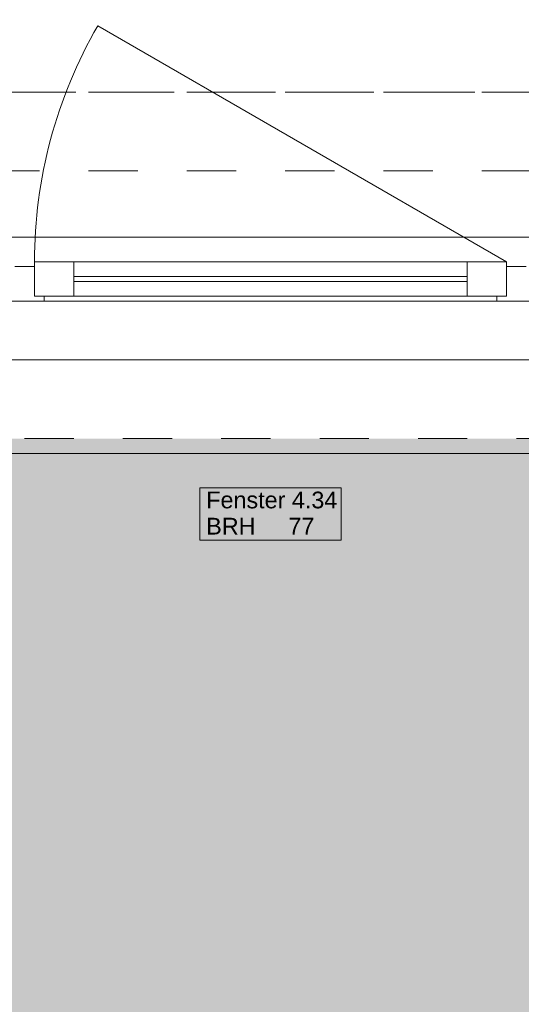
# Model space of a CAD drawing. Header units: metres. Extents: x -3.5 to 65.3, y -10.9 to 16.7.
# Tile 221 of 234: x 52.2 to 53.3, y -1.3 to 0.7. Entities that reach past the tile are written whole.
import ezdxf

# ---------------------------------------------------------------- set-up
doc = ezdxf.new("R2010")
doc.units = ezdxf.units.M
doc.header["$MEASUREMENT"] = 0
for name, pattern in [('Achse', [0.08, 0.04, -0.02, 0, -0.02]), ('Strichlinie doppelt', [0.218722, 0.105833, -0.042333, 0.028222, -0.042333]), ('Strichlinie eng', [0.046, 0.03, -0.016]), ('Untersicht', [0.04, 0.03, -0.01])]:
    doc.linetypes.add(name, pattern=pattern)
for name, color, linetype in [('302 - Elemente.Schraffur', 7, 'Continuous'), ('451 - Universal.Achsen Raster', 7, 'Continuous'), ('603 - Struktur.Bodenplatte_ Decke Roh', 7, 'Continuous'), ('604 - Struktur.Wand Aussen', 7, 'Continuous'), ('608 - Struktur.Träger', 7, 'Continuous')]:
    doc.layers.add(name, color=color, linetype=linetype)
doc.styles.add('ERSTELLTER_STIL_1', font='txt')

msp = doc.modelspace()

# ---------------------------------------------------------------- hatches: boundary and pattern name
at = {"layer": '302 - Elemente.Schraffur', "linetype": 'Continuous', "lineweight": 0, "true_color": 0x191919}
msp.add_hatch(color=250, dxfattribs=at).paths.add_polyline_path([(43.73, -3.31), (55.22, -3.31), (55.22, -0.155), (43.73, -0.155)])

# ---------------------------------------------------------------- linework, layer by layer
at = {"layer": '451 - Universal.Achsen Raster', "color": 160, "linetype": 'Strichlinie doppelt', "lineweight": 9, "true_color": 0x3232ff}
msp.add_line((64.935, 0.55), (-3.175, 0.55), dxfattribs=at)
at = {"layer": '603 - Struktur.Bodenplatte_ Decke Roh', "color": 7, "linetype": 'Continuous', "lineweight": 18, "flags": 128}
msp.add_lwpolyline([(-0.015, 0.005), (62.275, 0.005), (62.275, 13.695), (50.78, 13.695), (50.78, 13.455), (50.78, 13), (50.84, 13), (50.84, 8.585), (49.03, 8.585), (49.03, 8.725), (47.41, 8.725), (47.41, 13), (47.48, 13), (47.48, 13.455), (47.48, 13.695), (14.78, 13.695)], dxfattribs=at)
at = {"layer": '604 - Struktur.Wand Aussen', "color": 7, "linetype": 'Continuous', "lineweight": 9}
for p, q in [((53.23, 0.205), (52.3986, 0.685)), ((51.56, 0.255), (53.94, 0.255)), ((51.65, -0.185), (53.85, -0.185))]:
    msp.add_line(p, q, dxfattribs=at)
at = {"layer": '604 - Struktur.Wand Aussen', "color": 7, "linetype": 'Strichlinie eng', "lineweight": 9}
for p, q in [((51.56, 0.255), (53.94, 0.255)), ((51.65, -0.155), (53.85, -0.155))]:
    msp.add_line(p, q, dxfattribs=at)
at = {"layer": '604 - Struktur.Wand Aussen', "color": 7, "linetype": 'Continuous', "lineweight": 13}
for p, q in [((52.27, 0.135), (52.27, 0.205)), ((52.27, 0.205), (52.35, 0.205)), ((52.35, 0.205), (53.15, 0.205)), ((52.35, 0.205), (52.35, 0.135)), ((53.15, 0.135), (53.15, 0.205)), ((53.15, 0.205), (53.23, 0.205)), ((53.23, 0.205), (53.23, 0.135)), ((52.23, 0.195), (52.25, 0.195)), ((52.25, 0.195), (52.27, 0.195)), ((52.27, 0.195), (52.27, 0.135)), ((53.23, 0.135), (53.23, 0.195)), ((53.23, 0.195), (53.25, 0.195)), ((53.25, 0.195), (53.27, 0.195)), ((52.35, 0.175), (53.15, 0.175)), ((53.15, 0.165), (52.35, 0.165)), ((52.25, 0.125), (52.21, 0.125)), ((52.29, 0.125), (52.25, 0.125)), ((52.27, 0.135), (52.29, 0.135)), ((52.35, 0.135), (52.27, 0.135)), ((52.29, 0.135), (52.29, 0.125)), ((53.21, 0.125), (52.29, 0.125)), ((53.15, 0.135), (52.35, 0.135)), ((53.23, 0.135), (53.15, 0.135)), ((53.21, 0.125), (53.21, 0.135)), ((53.21, 0.135), (53.23, 0.135)), ((53.25, 0.125), (53.21, 0.125)), ((53.29, 0.125), (53.25, 0.125))]:
    msp.add_line(p, q, dxfattribs=at)
at = {"layer": '604 - Struktur.Wand Aussen', "color": 7, "linetype": 'Continuous', "lineweight": 9, "flags": 128}
msp.add_lwpolyline([(52.6062, -0.3619), (52.8938, -0.3619), (52.8938, -0.3084), (52.8938, -0.255), (52.6062, -0.255), (52.6062, -0.3084)], close=True, dxfattribs=at)
at = {"layer": '604 - Struktur.Wand Aussen', "color": 7, "linetype": 'Continuous', "lineweight": 9}
msp.add_arc((53.23, 0.205), 0.96, 150, 180, dxfattribs=at)
at = {"layer": '608 - Struktur.Träger', "color": 7, "linetype": 'Achse', "lineweight": 9}
msp.add_line((0.38, 0.55), (61.88, 0.55), dxfattribs=at)
at = {"layer": '608 - Struktur.Träger', "color": 7, "linetype": 'Untersicht', "lineweight": 13}
msp.add_line((0.38, 0.39), (61.88, 0.39), dxfattribs=at)

# ---------------------------------------------------------------- texts
at = {"layer": '604 - Struktur.Wand Aussen', "color": 7, "lineweight": 9, "char_height": 0.034, "style": 'ERSTELLTER_STIL_1'}
for s, insert, attachment_point in [('\\A1;{\\pql;\\pt0;\\fArial|b0|i0|c0|p38;Fenster 4.34}', (52.6193, -0.2974), 7), ('\\A1;{\\pql;\\pt0;\\fArial|b0|i0|c0|p38;BRH}', (52.6193, -0.3162), 1), ('\\A1;{\\pql;\\pt0,0.02;\\fArial|b0|i0|c0|p38;77\\fArial|b0|i0|c0|p38;\\A1{\\H.66x;\\S^  ;}\\fArial|b0|i0|c0|p38;\\fArial|b0|i0|c0|p38;\\A1{\\H.66x;\\S^  ;}}', (52.7864, -0.3162), 1), ('\\A1;{\\pql;\\pt0;\\fArial|b0|i0|c0|p38;}', (52.838, -0.3084), 1)]:
    msp.add_mtext(s, dxfattribs=dict(at, insert=insert, attachment_point=attachment_point))

doc.saveas('drawing.dxf')
